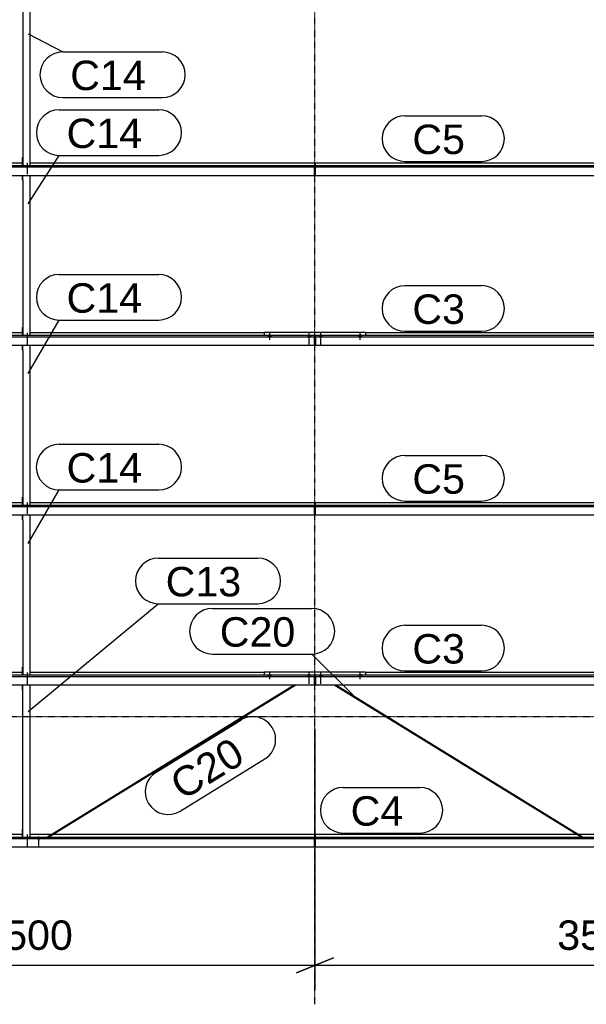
# Model space of a CAD drawing. Header units: millimetres. Extents: x -4888 to 73862, y -29046 to 15504.
# Tile 51 of 111: x 33205 to 36649, y -1750 to 4238. Entities that reach past the tile are written whole.
import ezdxf

# ---------------------------------------------------------------- set-up
doc = ezdxf.new("R2010")
doc.units = ezdxf.units.MM
doc.linetypes.add('DXK_LINE_DOT2', pattern=[3.9198, 1.9599, -1.9599])
doc.linetypes.add('DXK_LINE_DOT3', pattern=[5.9187, 2.979, -0.9799, 0.9799, -0.9799])
doc.styles.add('Arial', font='ARIAL.TTF', dxfattribs={"height": 0.2})

# ---------------------------------------------------------------- blocks, each defined once
blk = doc.blocks.new('Part-1953139-17122 - 1282')
at = {"color": 3, "linetype": 'Continuous'}
for p, q in [((33102.6, -716.2), (33222, -716.2)), ((33269, -716.2), (33397.4, -716.2)), ((33406.5, -716.2), (34997, -716.2)), ((34997, -716.2), (34997, -734.9)), ((34997, -734.9), (31503, -734.9)), ((31503, -742.4), (34997, -742.4)), ((34997, -793.2), (34997, -734.9)), ((31503, -793.2), (34997, -793.2))]:
    blk.add_line(p, q, dxfattribs=at)
blk = doc.blocks.new('Part-1953139-17124 - 1282')
at = {"color": 3, "linetype": 'Continuous'}
for p, q in [((34997, 1284.2), (31503, 1284.2)), ((31503, 1276.8), (34997, 1276.8)), ((31807, 1302.9), (33222, 1302.9)), ((33269, 1302.9), (34997, 1302.9)), ((34997, 1302.9), (34997, 1284.2)), ((34997, 1226), (34997, 1284.2)), ((31503, 1226), (34997, 1226))]:
    blk.add_line(p, q, dxfattribs=at)
blk = doc.blocks.new('Part-1953139-17140 - 1282')
at = {"color": 3, "linetype": 'Continuous'}
for p, q in [((35003, 3349.9), (35003, 3368.6)), ((35003, 3368.6), (36722, 3368.6)), ((35003, 3291.7), (35003, 3349.9)), ((38497, 3349.9), (35003, 3349.9)), ((35003, 3342.5), (38497, 3342.5)), ((35003, 3291.7), (38497, 3291.7))]:
    blk.add_line(p, q, dxfattribs=at)
blk = doc.blocks.new('Part-1953139-17138 - 1282')
at = {"color": 3, "linetype": 'Continuous'}
for p, q in [((35003, 1284.2), (35003, 1302.9)), ((35003, 1302.9), (36722, 1302.9)), ((35003, 1226), (35003, 1284.2)), ((38497, 1284.2), (35003, 1284.2)), ((35003, 1276.8), (38497, 1276.8)), ((35003, 1226), (38497, 1226))]:
    blk.add_line(p, q, dxfattribs=at)
blk = doc.blocks.new('Part-1953139-17139 - 1282')
at = {"color": 3, "linetype": 'Continuous'}
for p, q in [((35307, 2335.8), (36722, 2335.8)), ((35003, 2317.1), (35003, 2258.8)), ((38497, 2317.1), (35003, 2317.1)), ((35003, 2309.6), (38497, 2309.6)), ((35003, 2258.8), (38497, 2258.8))]:
    blk.add_line(p, q, dxfattribs=at)
blk = doc.blocks.new('Part-1953139-17136 - 1282')
at = {"color": 3, "linetype": 'Continuous'}
for p, q in [((35003, -734.9), (35003, -716.2)), ((35003, -716.2), (36593.5, -716.2)), ((36602.6, -716.2), (36722, -716.2)), ((35003, -793.2), (35003, -734.9)), ((38497, -734.9), (35003, -734.9)), ((35003, -742.4), (38497, -742.4)), ((35003, -793.2), (38497, -793.2))]:
    blk.add_line(p, q, dxfattribs=at)
blk = doc.blocks.new('Part-1953139-17125 - 1282')
at = {"color": 3, "linetype": 'Continuous'}
for p, q in [((31503, 2335.8), (33222, 2335.8)), ((33269, 2335.8), (34693, 2335.8)), ((34997, 2317.1), (31503, 2317.1)), ((31503, 2309.6), (34997, 2309.6)), ((34997, 2258.8), (34997, 2317.1)), ((31503, 2258.8), (34997, 2258.8))]:
    blk.add_line(p, q, dxfattribs=at)
blk = doc.blocks.new('GridLine-1953139-4951 - 1282')
at = {"color": 174, "linetype": 'DXK_LINE_DOT3'}
blk.add_line((35000, -1750), (35000, 12340), dxfattribs=at)
blk = doc.blocks.new('GridLine-1953139-4960 - 1282')
at = {"color": 174, "linetype": 'DXK_LINE_DOT3'}
blk.add_line((-1750, 0), (64750, 0), dxfattribs=at)
blk = doc.blocks.new('Part-1953139-17123 - 1282')
at = {"color": 3, "linetype": 'Continuous'}
for p, q in [((31503, 270), (33222, 270)), ((34997, 251.4), (31503, 251.4)), ((31503, 243.9), (34997, 243.9)), ((33269, 270), (34693, 270)), ((34997, 193.1), (34997, 251.4)), ((31503, 193.1), (34997, 193.1))]:
    blk.add_line(p, q, dxfattribs=at)
blk = doc.blocks.new('Part-1953139-17126 - 1282')
at = {"color": 3, "linetype": 'Continuous'}
for p, q in [((31807, 3368.6), (33222, 3368.6)), ((33269, 3368.6), (34997, 3368.6)), ((34997, 3368.6), (34997, 3349.9)), ((34997, 3349.9), (31503, 3349.9)), ((31503, 3342.5), (34997, 3342.5)), ((34997, 3291.7), (34997, 3349.9)), ((31503, 3291.7), (34997, 3291.7))]:
    blk.add_line(p, q, dxfattribs=at)
blk = doc.blocks.new('Part-1953139-17137 - 1282')
at = {"color": 3, "linetype": 'Continuous'}
for p, q in [((35003, 251.4), (35003, 193.1)), ((38497, 251.4), (35003, 251.4)), ((35003, 243.9), (38497, 243.9)), ((35307, 270.1), (36722, 270.1)), ((35003, 193.1), (38497, 193.1))]:
    blk.add_line(p, q, dxfattribs=at)
blk = doc.blocks.new('Bolt-1953139-17974 - 1282')
at = {"color": 5, "linetype": 'Continuous'}
for p, q in [((35266.2, 250), (35266, 249.5)), ((35266, 249.5), (35266, 249.1)), ((35266, 249.1), (35266, 248.6)), ((35266, 248.6), (35266.2, 248.1)), ((35266.4, 250.4), (35266.2, 250)), ((35266.2, 248.1), (35266.4, 247.7)), ((35266.7, 250.9), (35266.4, 250.4)), ((35266.4, 247.7), (35266.7, 247.2)), ((35267.1, 251.3), (35266.7, 250.9)), ((35266.7, 247.2), (35267.1, 246.8)), ((35267.5, 251.7), (35267.1, 251.3)), ((35267.1, 246.8), (35267.5, 246.4)), ((35268, 252.1), (35267.5, 251.7)), ((35267.5, 246.4), (35268, 246)), ((35268.6, 252.4), (35268, 252.1)), ((35268, 246), (35268.6, 245.7)), ((35269.3, 252.8), (35268.6, 252.4)), ((35268.6, 245.7), (35269.3, 245.3)), ((35270, 253), (35269.3, 252.8)), ((35269.3, 245.3), (35270, 245.1)), ((35270.8, 253.3), (35270, 253)), ((35270, 245.1), (35270.8, 244.8)), ((35271.6, 253.5), (35270.8, 253.3)), ((35270.8, 244.8), (35271.6, 244.6)), ((35272.4, 253.6), (35271.6, 253.5)), ((35271.6, 244.6), (35272.4, 244.5)), ((35273.2, 253.7), (35272.4, 253.6)), ((35272.4, 244.5), (35273.2, 244.4)), ((35274.1, 253.8), (35273.2, 253.7)), ((35273.2, 244.4), (35274.1, 244.3)), ((35275, 253.8), (35274.1, 253.8)), ((35274.1, 244.3), (35275, 244.3)), ((35275, 226.5), (35275, 268.9)), ((35275.9, 253.8), (35275, 253.8)), ((35275, 244.3), (35275.9, 244.3)), ((35276.8, 253.7), (35275.9, 253.8)), ((35275.9, 244.3), (35276.8, 244.4)), ((35277.6, 253.6), (35276.8, 253.7)), ((35276.8, 244.4), (35277.6, 244.5)), ((35278.4, 253.5), (35277.6, 253.6)), ((35277.6, 244.5), (35278.4, 244.6)), ((35279.2, 253.3), (35278.4, 253.5)), ((35278.4, 244.6), (35279.2, 244.8)), ((35280, 253), (35279.2, 253.3)), ((35279.2, 244.8), (35280, 245.1)), ((35280.7, 252.8), (35280, 253)), ((35280, 245.1), (35280.7, 245.3)), ((35281.4, 252.4), (35280.7, 252.8)), ((35280.7, 245.3), (35281.4, 245.7)), ((35282, 252.1), (35281.4, 252.4)), ((35281.4, 245.7), (35282, 246)), ((35282.5, 251.7), (35282, 252.1)), ((35282, 246), (35282.5, 246.4)), ((35282.9, 251.3), (35282.5, 251.7)), ((35282.5, 246.4), (35282.9, 246.8)), ((35283.3, 250.9), (35282.9, 251.3)), ((35282.9, 246.8), (35283.3, 247.2)), ((35283.6, 250.4), (35283.3, 250.9)), ((35283.3, 247.2), (35283.6, 247.7)), ((35283.8, 250), (35283.6, 250.4)), ((35283.6, 247.7), (35283.8, 248.1)), ((35284, 249.5), (35283.8, 250)), ((35283.8, 248.1), (35284, 248.6)), ((35284, 249.1), (35284, 249.5)), ((35284, 248.6), (35284, 249.1))]:
    blk.add_line(p, q, dxfattribs=at)
blk = doc.blocks.new('Bolt-1953139-17972 - 1282')
at = {"color": 5, "linetype": 'Continuous'}
for p, q in [((34956.2, 248.6), (34956, 248.2)), ((34956, 248.2), (34956, 247.7)), ((34956, 247.7), (34956, 247.2)), ((34956, 247.2), (34956.2, 246.8)), ((34956.4, 249.1), (34956.2, 248.6)), ((34956.2, 246.8), (34956.4, 246.3)), ((34956.7, 249.5), (34956.4, 249.1)), ((34956.4, 246.3), (34956.7, 245.9)), ((34957.1, 250), (34956.7, 249.5)), ((34956.7, 245.9), (34957.1, 245.4)), ((34957.5, 250.4), (34957.1, 250)), ((34957.1, 245.4), (34957.5, 245)), ((34958, 250.7), (34957.5, 250.4)), ((34957.5, 245), (34958, 244.7)), ((34958.6, 251.1), (34958, 250.7)), ((34958, 244.7), (34958.6, 244.3)), ((34959.3, 251.4), (34958.6, 251.1)), ((34958.6, 244.3), (34959.3, 244)), ((34960, 251.7), (34959.3, 251.4)), ((34959.3, 244), (34960, 243.7)), ((34960.8, 251.9), (34960, 251.7)), ((34960, 243.7), (34960.8, 243.5)), ((34961.6, 252.1), (34960.8, 251.9)), ((34960.8, 243.5), (34961.6, 243.3)), ((34962.4, 252.3), (34961.6, 252.1)), ((34961.6, 243.3), (34962.4, 243.1)), ((34963.2, 252.4), (34962.4, 252.3)), ((34962.4, 243.1), (34963.2, 243)), ((34964.1, 252.5), (34963.2, 252.4)), ((34963.2, 243), (34964.1, 242.9)), ((34965, 252.5), (34964.1, 252.5)), ((34964.1, 242.9), (34965, 242.9)), ((34965, 228), (34965, 270.3)), ((34965.9, 252.5), (34965, 252.5)), ((34965, 242.9), (34965.9, 242.9)), ((34966.8, 252.4), (34965.9, 252.5)), ((34965.9, 242.9), (34966.8, 243)), ((34967.6, 252.3), (34966.8, 252.4)), ((34966.8, 243), (34967.6, 243.1)), ((34968.4, 252.1), (34967.6, 252.3)), ((34967.6, 243.1), (34968.4, 243.3)), ((34969.2, 251.9), (34968.4, 252.1)), ((34968.4, 243.3), (34969.2, 243.5)), ((34970, 251.7), (34969.2, 251.9)), ((34969.2, 243.5), (34970, 243.7)), ((34970.7, 251.4), (34970, 251.7)), ((34970, 243.7), (34970.7, 244)), ((34971.4, 251.1), (34970.7, 251.4)), ((34970.7, 244), (34971.4, 244.3)), ((34972, 250.7), (34971.4, 251.1)), ((34971.4, 244.3), (34972, 244.7)), ((34972.5, 250.4), (34972, 250.7)), ((34972, 244.7), (34972.5, 245)), ((34972.9, 250), (34972.5, 250.4)), ((34972.5, 245), (34972.9, 245.4)), ((34973.3, 249.5), (34972.9, 250)), ((34972.9, 245.4), (34973.3, 245.9)), ((34973.6, 249.1), (34973.3, 249.5)), ((34973.3, 245.9), (34973.6, 246.3)), ((34973.8, 248.6), (34973.6, 249.1)), ((34973.6, 246.3), (34973.8, 246.8)), ((34974, 248.2), (34973.8, 248.6)), ((34973.8, 246.8), (34974, 247.2)), ((34974, 247.7), (34974, 248.2)), ((34974, 247.2), (34974, 247.7))]:
    blk.add_line(p, q, dxfattribs=at)
blk = doc.blocks.new('Bolt-1953139-17982 - 1282')
at = {"color": 5, "linetype": 'Continuous'}
for p, q in [((34716.2, 2315.7), (34716, 2315.2)), ((34716, 2315.2), (34716, 2314.8)), ((34716, 2314.8), (34716, 2314.3)), ((34716, 2314.3), (34716.2, 2313.8)), ((34716.4, 2316.2), (34716.2, 2315.7)), ((34716.2, 2313.8), (34716.4, 2313.4)), ((34716.7, 2316.6), (34716.4, 2316.2)), ((34716.4, 2313.4), (34716.7, 2312.9)), ((34717.1, 2317), (34716.7, 2316.6)), ((34716.7, 2312.9), (34717.1, 2312.5)), ((34717.5, 2317.4), (34717.1, 2317)), ((34717.1, 2312.5), (34717.5, 2312.1)), ((34718, 2317.8), (34717.5, 2317.4)), ((34717.5, 2312.1), (34718, 2311.7)), ((34718.6, 2318.2), (34718, 2317.8)), ((34718, 2311.7), (34718.6, 2311.4)), ((34719.3, 2318.5), (34718.6, 2318.2)), ((34718.6, 2311.4), (34719.3, 2311.1)), ((34720, 2318.7), (34719.3, 2318.5)), ((34719.3, 2311.1), (34720, 2310.8)), ((34720.8, 2319), (34720, 2318.7)), ((34720, 2310.8), (34720.8, 2310.5)), ((34721.6, 2319.2), (34720.8, 2319)), ((34720.8, 2310.5), (34721.6, 2310.3)), ((34722.4, 2319.3), (34721.6, 2319.2)), ((34721.6, 2310.3), (34722.4, 2310.2)), ((34723.2, 2319.5), (34722.4, 2319.3)), ((34722.4, 2310.2), (34723.2, 2310.1)), ((34724.1, 2319.5), (34723.2, 2319.5)), ((34723.2, 2310.1), (34724.1, 2310)), ((34725, 2319.6), (34724.1, 2319.5)), ((34724.1, 2310), (34725, 2310)), ((34725, 2292.2), (34725, 2334.6)), ((34725.9, 2319.5), (34725, 2319.6)), ((34725, 2310), (34725.9, 2310)), ((34726.8, 2319.5), (34725.9, 2319.5)), ((34725.9, 2310), (34726.8, 2310.1)), ((34727.6, 2319.3), (34726.8, 2319.5)), ((34726.8, 2310.1), (34727.6, 2310.2)), ((34728.4, 2319.2), (34727.6, 2319.3)), ((34727.6, 2310.2), (34728.4, 2310.3)), ((34729.2, 2319), (34728.4, 2319.2)), ((34728.4, 2310.3), (34729.2, 2310.5)), ((34730, 2318.7), (34729.2, 2319)), ((34729.2, 2310.5), (34730, 2310.8)), ((34730.7, 2318.5), (34730, 2318.7)), ((34730, 2310.8), (34730.7, 2311.1)), ((34731.4, 2318.2), (34730.7, 2318.5)), ((34730.7, 2311.1), (34731.4, 2311.4)), ((34732, 2317.8), (34731.4, 2318.2)), ((34731.4, 2311.4), (34732, 2311.7)), ((34732.5, 2317.4), (34732, 2317.8)), ((34732, 2311.7), (34732.5, 2312.1)), ((34732.9, 2317), (34732.5, 2317.4)), ((34732.5, 2312.1), (34732.9, 2312.5)), ((34733.3, 2316.6), (34732.9, 2317)), ((34732.9, 2312.5), (34733.3, 2312.9)), ((34733.6, 2316.2), (34733.3, 2316.6)), ((34733.3, 2312.9), (34733.6, 2313.4)), ((34733.8, 2315.7), (34733.6, 2316.2)), ((34733.6, 2313.4), (34733.8, 2313.8)), ((34734, 2315.2), (34733.8, 2315.7)), ((34733.8, 2313.8), (34734, 2314.3)), ((34734, 2314.8), (34734, 2315.2)), ((34734, 2314.3), (34734, 2314.8))]:
    blk.add_line(p, q, dxfattribs=at)
blk = doc.blocks.new('Bolt-1953139-17980 - 1282')
at = {"color": 5, "linetype": 'DXK_LINE_DOT2'}
blk.add_line((34965, 2263.9), (34965, 2306.2), dxfattribs=at)
blk = doc.blocks.new('Part-1953139-17969 - 1282')
at = {"color": 3, "linetype": 'Continuous'}
for p, q in [((34693, 251.4), (34693, 272.5)), ((34693, 272.5), (35307, 272.5)), ((34997, 250.6), (35003, 250.6)), ((34997, 242.1), (35003, 242.1)), ((35307, 272.5), (35307, 251.4)), ((34997, 195.5), (35003, 195.5))]:
    blk.add_line(p, q, dxfattribs=at)
blk = doc.blocks.new('Bolt-1953139-17973 - 1282')
at = {"color": 5, "linetype": 'DXK_LINE_DOT2'}
blk.add_line((34965, 198.2), (34965, 240.5), dxfattribs=at)
blk = doc.blocks.new('Bolt-1953139-17977 - 1282')
at = {"color": 5, "linetype": 'Continuous'}
for p, q in [((35035, 2293.7), (35035, 2336)), ((35026.2, 2314.3), (35026, 2313.9)), ((35026, 2313.9), (35026, 2313.4)), ((35026, 2313.4), (35026, 2312.9)), ((35026, 2312.9), (35026.2, 2312.5)), ((35026.4, 2314.8), (35026.2, 2314.3)), ((35026.2, 2312.5), (35026.4, 2312)), ((35026.7, 2315.2), (35026.4, 2314.8)), ((35026.4, 2312), (35026.7, 2311.6)), ((35027.1, 2315.7), (35026.7, 2315.2)), ((35026.7, 2311.6), (35027.1, 2311.2)), ((35027.5, 2316.1), (35027.1, 2315.7)), ((35027.1, 2311.2), (35027.5, 2310.7)), ((35028, 2316.4), (35027.5, 2316.1)), ((35027.5, 2310.7), (35028, 2310.4)), ((35028.6, 2316.8), (35028, 2316.4)), ((35028, 2310.4), (35028.6, 2310)), ((35029.3, 2317.1), (35028.6, 2316.8)), ((35028.6, 2310), (35029.3, 2309.7)), ((35030, 2317.4), (35029.3, 2317.1)), ((35029.3, 2309.7), (35030, 2309.4)), ((35030.8, 2317.6), (35030, 2317.4)), ((35030, 2309.4), (35030.8, 2309.2)), ((35031.6, 2317.8), (35030.8, 2317.6)), ((35030.8, 2309.2), (35031.6, 2309)), ((35032.4, 2318), (35031.6, 2317.8)), ((35031.6, 2309), (35032.4, 2308.8)), ((35033.2, 2318.1), (35032.4, 2318)), ((35032.4, 2308.8), (35033.2, 2308.7)), ((35034.1, 2318.2), (35033.2, 2318.1)), ((35033.2, 2308.7), (35034.1, 2308.6)), ((35035, 2318.2), (35034.1, 2318.2)), ((35034.1, 2308.6), (35035, 2308.6)), ((35035.9, 2318.2), (35035, 2318.2)), ((35035, 2308.6), (35035.9, 2308.6)), ((35036.8, 2318.1), (35035.9, 2318.2)), ((35035.9, 2308.6), (35036.8, 2308.7)), ((35037.6, 2318), (35036.8, 2318.1)), ((35036.8, 2308.7), (35037.6, 2308.8)), ((35038.4, 2317.8), (35037.6, 2318)), ((35037.6, 2308.8), (35038.4, 2309)), ((35039.2, 2317.6), (35038.4, 2317.8)), ((35038.4, 2309), (35039.2, 2309.2)), ((35040, 2317.4), (35039.2, 2317.6)), ((35039.2, 2309.2), (35040, 2309.4)), ((35040.7, 2317.1), (35040, 2317.4)), ((35040, 2309.4), (35040.7, 2309.7)), ((35041.4, 2316.8), (35040.7, 2317.1)), ((35040.7, 2309.7), (35041.4, 2310)), ((35042, 2316.4), (35041.4, 2316.8)), ((35041.4, 2310), (35042, 2310.4)), ((35042.5, 2316.1), (35042, 2316.4)), ((35042, 2310.4), (35042.5, 2310.7)), ((35042.9, 2315.7), (35042.5, 2316.1)), ((35042.5, 2310.7), (35042.9, 2311.2)), ((35043.3, 2315.2), (35042.9, 2315.7)), ((35042.9, 2311.2), (35043.3, 2311.6)), ((35043.6, 2314.8), (35043.3, 2315.2)), ((35043.3, 2311.6), (35043.6, 2312)), ((35043.8, 2314.3), (35043.6, 2314.8)), ((35043.6, 2312), (35043.8, 2312.5)), ((35044, 2313.9), (35043.8, 2314.3)), ((35043.8, 2312.5), (35044, 2312.9)), ((35044, 2313.4), (35044, 2313.9)), ((35044, 2312.9), (35044, 2313.4))]:
    blk.add_line(p, q, dxfattribs=at)
blk = doc.blocks.new('Bolt-1953139-17981 - 1282')
at = {"color": 5, "linetype": 'Continuous'}
for p, q in [((35266.2, 2315.7), (35266, 2315.2)), ((35266, 2315.2), (35266, 2314.8)), ((35266, 2314.8), (35266, 2314.3)), ((35266, 2314.3), (35266.2, 2313.8)), ((35266.4, 2316.2), (35266.2, 2315.7)), ((35266.2, 2313.8), (35266.4, 2313.4)), ((35266.7, 2316.6), (35266.4, 2316.2)), ((35266.4, 2313.4), (35266.7, 2312.9)), ((35267.1, 2317), (35266.7, 2316.6)), ((35266.7, 2312.9), (35267.1, 2312.5)), ((35267.5, 2317.4), (35267.1, 2317)), ((35267.1, 2312.5), (35267.5, 2312.1)), ((35268, 2317.8), (35267.5, 2317.4)), ((35267.5, 2312.1), (35268, 2311.7)), ((35268.6, 2318.2), (35268, 2317.8)), ((35268, 2311.7), (35268.6, 2311.4)), ((35269.3, 2318.5), (35268.6, 2318.2)), ((35268.6, 2311.4), (35269.3, 2311.1)), ((35270, 2318.7), (35269.3, 2318.5)), ((35269.3, 2311.1), (35270, 2310.8)), ((35270.8, 2319), (35270, 2318.7)), ((35270, 2310.8), (35270.8, 2310.5)), ((35271.6, 2319.2), (35270.8, 2319)), ((35270.8, 2310.5), (35271.6, 2310.3)), ((35272.4, 2319.3), (35271.6, 2319.2)), ((35271.6, 2310.3), (35272.4, 2310.2)), ((35273.2, 2319.5), (35272.4, 2319.3)), ((35272.4, 2310.2), (35273.2, 2310.1)), ((35274.1, 2319.5), (35273.2, 2319.5)), ((35273.2, 2310.1), (35274.1, 2310)), ((35275, 2319.6), (35274.1, 2319.5)), ((35274.1, 2310), (35275, 2310)), ((35275, 2292.2), (35275, 2334.6)), ((35275.9, 2319.5), (35275, 2319.6)), ((35275, 2310), (35275.9, 2310)), ((35276.8, 2319.5), (35275.9, 2319.5)), ((35275.9, 2310), (35276.8, 2310.1)), ((35277.6, 2319.3), (35276.8, 2319.5)), ((35276.8, 2310.1), (35277.6, 2310.2)), ((35278.4, 2319.2), (35277.6, 2319.3)), ((35277.6, 2310.2), (35278.4, 2310.3)), ((35279.2, 2319), (35278.4, 2319.2)), ((35278.4, 2310.3), (35279.2, 2310.5)), ((35280, 2318.7), (35279.2, 2319)), ((35279.2, 2310.5), (35280, 2310.8)), ((35280.7, 2318.5), (35280, 2318.7)), ((35280, 2310.8), (35280.7, 2311.1)), ((35281.4, 2318.2), (35280.7, 2318.5)), ((35280.7, 2311.1), (35281.4, 2311.4)), ((35282, 2317.8), (35281.4, 2318.2)), ((35281.4, 2311.4), (35282, 2311.7)), ((35282.5, 2317.4), (35282, 2317.8)), ((35282, 2311.7), (35282.5, 2312.1)), ((35282.9, 2317), (35282.5, 2317.4)), ((35282.5, 2312.1), (35282.9, 2312.5)), ((35283.3, 2316.6), (35282.9, 2317)), ((35282.9, 2312.5), (35283.3, 2312.9)), ((35283.6, 2316.2), (35283.3, 2316.6)), ((35283.3, 2312.9), (35283.6, 2313.4)), ((35283.8, 2315.7), (35283.6, 2316.2)), ((35283.6, 2313.4), (35283.8, 2313.8)), ((35284, 2315.2), (35283.8, 2315.7)), ((35283.8, 2313.8), (35284, 2314.3)), ((35284, 2314.8), (35284, 2315.2)), ((35284, 2314.3), (35284, 2314.8))]:
    blk.add_line(p, q, dxfattribs=at)
blk = doc.blocks.new('Bolt-1953139-18552 - 1282')
at = {"color": 5, "linetype": 'DXK_LINE_DOT2'}
blk.add_line((33250, 1271.2), (33250, 1228.9), dxfattribs=at)
blk = doc.blocks.new('Part-1953139-18546 - 1282')
at = {"color": 3, "linetype": 'Continuous'}
for p, q in [((33222, 163.5), (33222, 193.1)), ((33224, 163.5), (33224, 193.1)), ((33269, -734.9), (33269, 193.1)), ((33222, 163.5), (33224, 163.5)), ((33224, -734.9), (33224, 163.5)), ((33222, -734.9), (33222, -685.6)), ((33222, -685.6), (33224, -685.6))]:
    blk.add_line(p, q, dxfattribs=at)
blk = doc.blocks.new('Bolt-1953139-17970 - 1282')
at = {"color": 5, "linetype": 'Continuous'}
for p, q in [((35026.2, 248.6), (35026, 248.2)), ((35026, 248.2), (35026, 247.7)), ((35026, 247.7), (35026, 247.2)), ((35026, 247.2), (35026.2, 246.8)), ((35026.4, 249.1), (35026.2, 248.6)), ((35026.2, 246.8), (35026.4, 246.3)), ((35026.7, 249.5), (35026.4, 249.1)), ((35026.4, 246.3), (35026.7, 245.9)), ((35027.1, 250), (35026.7, 249.5)), ((35026.7, 245.9), (35027.1, 245.4)), ((35027.5, 250.4), (35027.1, 250)), ((35027.1, 245.4), (35027.5, 245)), ((35028, 250.7), (35027.5, 250.4)), ((35027.5, 245), (35028, 244.7)), ((35028.6, 251.1), (35028, 250.7)), ((35028, 244.7), (35028.6, 244.3)), ((35029.3, 251.4), (35028.6, 251.1)), ((35028.6, 244.3), (35029.3, 244)), ((35030, 251.7), (35029.3, 251.4)), ((35029.3, 244), (35030, 243.7)), ((35030.8, 251.9), (35030, 251.7)), ((35030, 243.7), (35030.8, 243.5)), ((35031.6, 252.1), (35030.8, 251.9)), ((35030.8, 243.5), (35031.6, 243.3)), ((35032.4, 252.3), (35031.6, 252.1)), ((35031.6, 243.3), (35032.4, 243.1)), ((35033.2, 252.4), (35032.4, 252.3)), ((35032.4, 243.1), (35033.2, 243)), ((35034.1, 252.5), (35033.2, 252.4)), ((35033.2, 243), (35034.1, 242.9)), ((35035, 252.5), (35034.1, 252.5)), ((35034.1, 242.9), (35035, 242.9)), ((35035, 228), (35035, 270.3)), ((35035.9, 252.5), (35035, 252.5)), ((35035, 242.9), (35035.9, 242.9)), ((35036.8, 252.4), (35035.9, 252.5)), ((35035.9, 242.9), (35036.8, 243)), ((35037.6, 252.3), (35036.8, 252.4)), ((35036.8, 243), (35037.6, 243.1)), ((35038.4, 252.1), (35037.6, 252.3)), ((35037.6, 243.1), (35038.4, 243.3)), ((35039.2, 251.9), (35038.4, 252.1)), ((35038.4, 243.3), (35039.2, 243.5)), ((35040, 251.7), (35039.2, 251.9)), ((35039.2, 243.5), (35040, 243.7)), ((35040.7, 251.4), (35040, 251.7)), ((35040, 243.7), (35040.7, 244)), ((35041.4, 251.1), (35040.7, 251.4)), ((35040.7, 244), (35041.4, 244.3)), ((35042, 250.7), (35041.4, 251.1)), ((35041.4, 244.3), (35042, 244.7)), ((35042.5, 250.4), (35042, 250.7)), ((35042, 244.7), (35042.5, 245)), ((35042.9, 250), (35042.5, 250.4)), ((35042.5, 245), (35042.9, 245.4)), ((35043.3, 249.5), (35042.9, 250)), ((35042.9, 245.4), (35043.3, 245.9)), ((35043.6, 249.1), (35043.3, 249.5)), ((35043.3, 245.9), (35043.6, 246.3)), ((35043.8, 248.6), (35043.6, 249.1)), ((35043.6, 246.3), (35043.8, 246.8)), ((35044, 248.2), (35043.8, 248.6)), ((35043.8, 246.8), (35044, 247.2)), ((35044, 247.7), (35044, 248.2)), ((35044, 247.2), (35044, 247.7))]:
    blk.add_line(p, q, dxfattribs=at)
blk = doc.blocks.new('Bolt-1953139-17971 - 1282')
at = {"color": 5, "linetype": 'DXK_LINE_DOT2'}
blk.add_line((35035, 198.2), (35035, 240.5), dxfattribs=at)
blk = doc.blocks.new('Bolt-1953139-17975 - 1282')
at = {"color": 5, "linetype": 'Continuous'}
for p, q in [((34716.2, 250), (34716, 249.5)), ((34716, 249.5), (34716, 249.1)), ((34716, 249.1), (34716, 248.6)), ((34716, 248.6), (34716.2, 248.1)), ((34716.4, 250.4), (34716.2, 250)), ((34716.2, 248.1), (34716.4, 247.7)), ((34716.7, 250.9), (34716.4, 250.4)), ((34716.4, 247.7), (34716.7, 247.2)), ((34717.1, 251.3), (34716.7, 250.9)), ((34716.7, 247.2), (34717.1, 246.8)), ((34717.5, 251.7), (34717.1, 251.3)), ((34717.1, 246.8), (34717.5, 246.4)), ((34718, 252.1), (34717.5, 251.7)), ((34717.5, 246.4), (34718, 246)), ((34718.6, 252.4), (34718, 252.1)), ((34718, 246), (34718.6, 245.7)), ((34719.3, 252.8), (34718.6, 252.4)), ((34718.6, 245.7), (34719.3, 245.3)), ((34720, 253), (34719.3, 252.8)), ((34719.3, 245.3), (34720, 245.1)), ((34720.8, 253.3), (34720, 253)), ((34720, 245.1), (34720.8, 244.8)), ((34721.6, 253.5), (34720.8, 253.3)), ((34720.8, 244.8), (34721.6, 244.6)), ((34722.4, 253.6), (34721.6, 253.5)), ((34721.6, 244.6), (34722.4, 244.5)), ((34723.2, 253.7), (34722.4, 253.6)), ((34722.4, 244.5), (34723.2, 244.4)), ((34724.1, 253.8), (34723.2, 253.7)), ((34723.2, 244.4), (34724.1, 244.3)), ((34725, 253.8), (34724.1, 253.8)), ((34724.1, 244.3), (34725, 244.3)), ((34725, 226.5), (34725, 268.9)), ((34725.9, 253.8), (34725, 253.8)), ((34725, 244.3), (34725.9, 244.3)), ((34726.8, 253.7), (34725.9, 253.8)), ((34725.9, 244.3), (34726.8, 244.4)), ((34727.6, 253.6), (34726.8, 253.7)), ((34726.8, 244.4), (34727.6, 244.5)), ((34728.4, 253.5), (34727.6, 253.6)), ((34727.6, 244.5), (34728.4, 244.6)), ((34729.2, 253.3), (34728.4, 253.5)), ((34728.4, 244.6), (34729.2, 244.8)), ((34730, 253), (34729.2, 253.3)), ((34729.2, 244.8), (34730, 245.1)), ((34730.7, 252.8), (34730, 253)), ((34730, 245.1), (34730.7, 245.3)), ((34731.4, 252.4), (34730.7, 252.8)), ((34730.7, 245.3), (34731.4, 245.7)), ((34732, 252.1), (34731.4, 252.4)), ((34731.4, 245.7), (34732, 246)), ((34732.5, 251.7), (34732, 252.1)), ((34732, 246), (34732.5, 246.4)), ((34732.9, 251.3), (34732.5, 251.7)), ((34732.5, 246.4), (34732.9, 246.8)), ((34733.3, 250.9), (34732.9, 251.3)), ((34732.9, 246.8), (34733.3, 247.2)), ((34733.6, 250.4), (34733.3, 250.9)), ((34733.3, 247.2), (34733.6, 247.7)), ((34733.8, 250), (34733.6, 250.4)), ((34733.6, 247.7), (34733.8, 248.1)), ((34734, 249.5), (34733.8, 250)), ((34733.8, 248.1), (34734, 248.6)), ((34734, 249.1), (34734, 249.5)), ((34734, 248.6), (34734, 249.1))]:
    blk.add_line(p, q, dxfattribs=at)
blk = doc.blocks.new('Part-1953139-17976 - 1282')
at = {"color": 3, "linetype": 'Continuous'}
for p, q in [((34693, 2317.1), (34693, 2338.2)), ((34693, 2338.2), (35307, 2338.2)), ((35307, 2338.2), (35307, 2317.1)), ((34997, 2316.3), (35003, 2316.3)), ((34997, 2307.8), (35003, 2307.8)), ((34997, 2261.3), (35003, 2261.3))]:
    blk.add_line(p, q, dxfattribs=at)
blk = doc.blocks.new('Bolt-1953139-17978 - 1282')
at = {"color": 5, "linetype": 'DXK_LINE_DOT2'}
blk.add_line((35035, 2263.9), (35035, 2306.2), dxfattribs=at)
blk = doc.blocks.new('Bolt-1953139-17979 - 1282')
at = {"color": 5, "linetype": 'Continuous'}
for p, q in [((34965, 2293.7), (34965, 2336)), ((34956.2, 2314.3), (34956, 2313.9)), ((34956, 2313.9), (34956, 2313.4)), ((34956, 2313.4), (34956, 2312.9)), ((34956, 2312.9), (34956.2, 2312.5)), ((34956.4, 2314.8), (34956.2, 2314.3)), ((34956.2, 2312.5), (34956.4, 2312)), ((34956.7, 2315.2), (34956.4, 2314.8)), ((34956.4, 2312), (34956.7, 2311.6)), ((34957.1, 2315.7), (34956.7, 2315.2)), ((34956.7, 2311.6), (34957.1, 2311.2)), ((34957.5, 2316.1), (34957.1, 2315.7)), ((34957.1, 2311.2), (34957.5, 2310.7)), ((34958, 2316.4), (34957.5, 2316.1)), ((34957.5, 2310.7), (34958, 2310.4)), ((34958.6, 2316.8), (34958, 2316.4)), ((34958, 2310.4), (34958.6, 2310)), ((34959.3, 2317.1), (34958.6, 2316.8)), ((34958.6, 2310), (34959.3, 2309.7)), ((34960, 2317.4), (34959.3, 2317.1)), ((34959.3, 2309.7), (34960, 2309.4)), ((34960.8, 2317.6), (34960, 2317.4)), ((34960, 2309.4), (34960.8, 2309.2)), ((34961.6, 2317.8), (34960.8, 2317.6)), ((34960.8, 2309.2), (34961.6, 2309)), ((34962.4, 2318), (34961.6, 2317.8)), ((34961.6, 2309), (34962.4, 2308.8)), ((34963.2, 2318.1), (34962.4, 2318)), ((34962.4, 2308.8), (34963.2, 2308.7)), ((34964.1, 2318.2), (34963.2, 2318.1)), ((34963.2, 2308.7), (34964.1, 2308.6)), ((34965, 2318.2), (34964.1, 2318.2)), ((34964.1, 2308.6), (34965, 2308.6)), ((34965.9, 2318.2), (34965, 2318.2)), ((34965, 2308.6), (34965.9, 2308.6)), ((34966.8, 2318.1), (34965.9, 2318.2)), ((34965.9, 2308.6), (34966.8, 2308.7)), ((34967.6, 2318), (34966.8, 2318.1)), ((34966.8, 2308.7), (34967.6, 2308.8)), ((34968.4, 2317.8), (34967.6, 2318)), ((34967.6, 2308.8), (34968.4, 2309)), ((34969.2, 2317.6), (34968.4, 2317.8)), ((34968.4, 2309), (34969.2, 2309.2)), ((34970, 2317.4), (34969.2, 2317.6)), ((34969.2, 2309.2), (34970, 2309.4)), ((34970.7, 2317.1), (34970, 2317.4)), ((34970, 2309.4), (34970.7, 2309.7)), ((34971.4, 2316.8), (34970.7, 2317.1)), ((34970.7, 2309.7), (34971.4, 2310)), ((34972, 2316.4), (34971.4, 2316.8)), ((34971.4, 2310), (34972, 2310.4)), ((34972.5, 2316.1), (34972, 2316.4)), ((34972, 2310.4), (34972.5, 2310.7)), ((34972.9, 2315.7), (34972.5, 2316.1)), ((34972.5, 2310.7), (34972.9, 2311.2)), ((34973.3, 2315.2), (34972.9, 2315.7)), ((34972.9, 2311.2), (34973.3, 2311.6)), ((34973.6, 2314.8), (34973.3, 2315.2)), ((34973.3, 2311.6), (34973.6, 2312)), ((34973.8, 2314.3), (34973.6, 2314.8)), ((34973.6, 2312), (34973.8, 2312.5)), ((34974, 2313.9), (34973.8, 2314.3)), ((34973.8, 2312.5), (34974, 2312.9)), ((34974, 2313.4), (34974, 2313.9)), ((34974, 2312.9), (34974, 2313.4))]:
    blk.add_line(p, q, dxfattribs=at)
blk = doc.blocks.new('Part-1953139-18551 - 1282')
at = {"color": 3, "linetype": 'Continuous'}
for p, q in [((33222, 1196.4), (33222, 1226)), ((33224, 1196.4), (33224, 1226)), ((33269, 251.4), (33269, 1226)), ((33222, 1196.4), (33224, 1196.4)), ((33224, 1196.4), (33224, 251.4)), ((33222, 251.4), (33222, 300.7)), ((33222, 300.7), (33224, 300.7))]:
    blk.add_line(p, q, dxfattribs=at)
blk = doc.blocks.new('Bolt-1953139-18547 - 1282')
at = {"color": 5, "linetype": 'DXK_LINE_DOT2'}
blk.add_line((33250, 238.4), (33250, 196), dxfattribs=at)
blk = doc.blocks.new('Bolt-1953139-18548 - 1282')
at = {"color": 5, "linetype": 'DXK_LINE_DOT2'}
blk.add_line((33250, 268.2), (33250, 225.9), dxfattribs=at)
blk = doc.blocks.new('Bolt-1953139-18549 - 1282')
at = {"color": 5, "linetype": 'DXK_LINE_DOT2'}
blk.add_line((33250, -747.1), (33250, -789.4), dxfattribs=at)
blk = doc.blocks.new('Bolt-1953139-18550 - 1282')
at = {"color": 5, "linetype": 'DXK_LINE_DOT2'}
blk.add_line((33250, -717.3), (33250, -759.6), dxfattribs=at)
blk = doc.blocks.new('Bolt-1953139-18553 - 1282')
at = {"color": 5, "linetype": 'DXK_LINE_DOT2'}
blk.add_line((33250, 1301), (33250, 1258.7), dxfattribs=at)
blk = doc.blocks.new('Part-1953139-18554 - 1282')
at = {"color": 3, "linetype": 'Continuous'}
for p, q in [((33222, 2229.3), (33222, 2258.8)), ((33222, 2229.3), (33224, 2229.3)), ((33224, 2229.3), (33224, 2258.8)), ((33224, 2229.3), (33224, 1284.2)), ((33269, 1284.2), (33269, 2258.8)), ((33222, 1284.2), (33222, 1333.6)), ((33222, 1333.6), (33224, 1333.6))]:
    blk.add_line(p, q, dxfattribs=at)
blk = doc.blocks.new('Bolt-1953139-18555 - 1282')
at = {"color": 5, "linetype": 'DXK_LINE_DOT2'}
blk.add_line((33250, 2304.1), (33250, 2261.8), dxfattribs=at)
blk = doc.blocks.new('Bolt-1953139-18556 - 1282')
at = {"color": 5, "linetype": 'DXK_LINE_DOT2'}
blk.add_line((33250, 2333.9), (33250, 2291.6), dxfattribs=at)
blk = doc.blocks.new('Part-1953139-18557 - 1282')
at = {"color": 3, "linetype": 'Continuous'}
for p, q in [((33222, 3262.1), (33222, 3291.7)), ((33222, 3262.1), (33224, 3262.1)), ((33224, 3262.1), (33224, 3291.7)), ((33224, 3262.1), (33224, 2317.1)), ((33269, 2317.1), (33269, 3291.7)), ((33222, 2317.1), (33222, 2366.4)), ((33222, 2366.4), (33224, 2366.4))]:
    blk.add_line(p, q, dxfattribs=at)
blk = doc.blocks.new('Bolt-1953139-18558 - 1282')
at = {"color": 5, "linetype": 'DXK_LINE_DOT2'}
blk.add_line((33250, 3337), (33250, 3294.6), dxfattribs=at)
blk = doc.blocks.new('Bolt-1953139-18559 - 1282')
at = {"color": 5, "linetype": 'DXK_LINE_DOT2'}
blk.add_line((33250, 3366.8), (33250, 3324.4), dxfattribs=at)
blk = doc.blocks.new('Part-1953139-18560 - 1282')
at = {"color": 3, "linetype": 'Continuous'}
for p, q in [((33222, 4295), (33222, 4324.5)), ((33224, 4295), (33224, 4324.5)), ((33269, 3349.9), (33269, 4324.5)), ((33222, 4295), (33224, 4295)), ((33224, 4295), (33224, 3349.9)), ((33222, 3349.9), (33222, 3399.3)), ((33222, 3399.3), (33224, 3399.3))]:
    blk.add_line(p, q, dxfattribs=at)
blk = doc.blocks.new('Bolt-1953139-19017 - 1282')
at = {"color": 5, "linetype": 'DXK_LINE_DOT2'}
blk.add_line((33320, -747.9), (33320, -790.2), dxfattribs=at)
blk = doc.blocks.new('Part-1953139-19014 - 1282')
at = {"color": 3, "linetype": 'Continuous'}
for p, q in [((33373.8, -730.8), (34874, 193.1)), ((33376.2, -734.9), (34883.1, 193.1)), ((33373.5, -731.2), (33373.8, -730.8)), ((33373.9, -732.6), (33373.5, -731.2)), ((33375, -734.2), (33373.9, -732.6)), ((33375.8, -734.9), (33375, -734.2))]:
    blk.add_line(p, q, dxfattribs=at)
blk = doc.blocks.new('Bolt-1953139-19018 - 1282')
at = {"color": 5, "linetype": 'Continuous'}
for p, q in [((33311.2, -737.7), (33311, -738.1)), ((33311, -738.1), (33311, -738.6)), ((33311, -738.6), (33311, -739.1)), ((33311, -739.1), (33311.2, -739.5)), ((33311.4, -737.2), (33311.2, -737.7)), ((33311.2, -739.5), (33311.4, -740)), ((33311.7, -736.8), (33311.4, -737.2)), ((33311.4, -740), (33311.7, -740.4)), ((33312.1, -736.3), (33311.7, -736.8)), ((33311.7, -740.4), (33312.1, -740.8)), ((33312.5, -735.9), (33312.1, -736.3)), ((33312.1, -740.8), (33312.5, -741.2)), ((33313, -735.5), (33312.5, -735.9)), ((33312.5, -741.2), (33313, -741.6)), ((33313.6, -735.2), (33313, -735.5)), ((33313, -741.6), (33313.6, -742)), ((33314.3, -734.9), (33313.6, -735.2)), ((33313.6, -742), (33314.3, -742.3)), ((33315, -734.6), (33314.3, -734.9)), ((33314.3, -742.3), (33315, -742.6)), ((33315.8, -734.4), (33315, -734.6)), ((33315, -742.6), (33315.8, -742.8)), ((33316.6, -734.2), (33315.8, -734.4)), ((33315.8, -742.8), (33316.6, -743)), ((33317.4, -734), (33316.6, -734.2)), ((33316.6, -743), (33317.4, -743.2)), ((33318.2, -733.9), (33317.4, -734)), ((33317.4, -743.2), (33318.2, -743.3)), ((33319.1, -733.8), (33318.2, -733.9)), ((33318.2, -743.3), (33319.1, -743.4)), ((33320, -733.8), (33319.1, -733.8)), ((33319.1, -743.4), (33320, -743.4)), ((33320.9, -733.8), (33320, -733.8)), ((33320, -735.2), (33320, -743.3)), ((33320, -743.4), (33320.9, -743.4)), ((33321.8, -733.9), (33320.9, -733.8)), ((33320.9, -743.4), (33321.8, -743.3)), ((33322.6, -734), (33321.8, -733.9)), ((33321.8, -743.3), (33322.6, -743.2)), ((33323.4, -734.2), (33322.6, -734)), ((33322.6, -743.2), (33323.4, -743)), ((33324.2, -734.4), (33323.4, -734.2)), ((33323.4, -743), (33324.2, -742.8)), ((33325, -734.6), (33324.2, -734.4)), ((33324.2, -742.8), (33325, -742.6)), ((33325.7, -734.9), (33325, -734.6)), ((33325, -742.6), (33325.7, -742.3)), ((33326.4, -735.2), (33325.7, -734.9)), ((33325.7, -742.3), (33326.4, -742)), ((33327, -735.5), (33326.4, -735.2)), ((33326.4, -742), (33327, -741.6)), ((33327.5, -735.9), (33327, -735.5)), ((33327, -741.6), (33327.5, -741.2)), ((33327.9, -736.3), (33327.5, -735.9)), ((33327.5, -741.2), (33327.9, -740.8)), ((33328.3, -736.8), (33327.9, -736.3)), ((33327.9, -740.8), (33328.3, -740.4)), ((33328.6, -737.2), (33328.3, -736.8)), ((33328.3, -740.4), (33328.6, -740)), ((33328.8, -737.7), (33328.6, -737.2)), ((33328.6, -740), (33328.8, -739.5)), ((33329, -738.1), (33328.8, -737.7)), ((33328.8, -739.5), (33329, -739.1)), ((33329, -738.6), (33329, -738.1)), ((33329, -739.1), (33329, -738.6))]:
    blk.add_line(p, q, dxfattribs=at)
blk = doc.blocks.new('Part-1953139-19019 - 1282')
at = {"color": 3, "linetype": 'Continuous'}
for p, q in [((35116.9, 193.1), (36623.8, -734.9)), ((35126, 193.1), (36626.2, -730.8)), ((36625, -734.2), (36624.2, -734.9)), ((36626.1, -732.6), (36625, -734.2)), ((36626.5, -731.2), (36626.1, -732.6)), ((36626.2, -730.8), (36626.5, -731.2))]:
    blk.add_line(p, q, dxfattribs=at)
blk = doc.blocks.new('StraightDimension-1953139-4971 - 1282')
at = {"color": 5, "linetype": 'Continuous'}
for p, q in [((35000, -75), (35000, -1662.7)), ((34887.5, -1557.7), (35112.5, -1467.7)), ((31500, -1512.7), (35000, -1512.7))]:
    blk.add_line(p, q, dxfattribs=at)
at = {"color": 0}
blk.add_wipeout([(33565.5, -1456.5), (33565.5, -1194), (32934.5, -1194), (32934.5, -1456.5)], dxfattribs=at)
at = {"color": 1, "style": 'Arial'}
blk.add_text('3500', height=179.08, dxfattribs=at).set_placement((32972, -1419))
blk = doc.blocks.new('StraightDimension-1953139-4970 - 1282')
at = {"color": 5, "linetype": 'Continuous'}
for p, q in [((35000, -75), (35000, -1662.7)), ((35112.5, -1467.7), (34887.5, -1557.7)), ((35000, -1512.7), (38500, -1512.7))]:
    blk.add_line(p, q, dxfattribs=at)
at = {"color": 0}
blk.add_wipeout([(37065.5, -1456.5), (37065.5, -1194), (36434.5, -1194), (36434.5, -1456.5)], dxfattribs=at)
at = {"color": 1, "style": 'Arial'}
blk.add_text('3500', height=179.08, dxfattribs=at).set_placement((36472, -1419))
blk = doc.blocks.new('Mark-1953139-19670 - 1282')
at = {"color": 136, "linetype": 'Continuous'}
for p, q in [((34047.6, 963.5), (34652.3, 963.5)), ((33257.7, 30), (34047.6, 686)), ((34047.6, 686), (34652.3, 686))]:
    blk.add_line(p, q, dxfattribs=at)
for centre, start, end in [((34047.6, 824.8), 90, 270), ((34652.3, 824.8), 270, 90)]:
    blk.add_arc(centre, 138.7, start, end, dxfattribs=at)
at = {"color": 0}
blk.add_wipeout([(34551.1, 731), (34551.1, 918.5), (34092.6, 918.5), (34092.6, 731)], dxfattribs=at)
blk.add_wipeout([(34551.1, 731), (34551.1, 918.5), (34092.6, 918.5), (34092.6, 731)], dxfattribs=at)
at = {"color": 2, "style": 'Arial'}
blk.add_text('C13', height=179.08, dxfattribs=at).set_placement((34092.6, 731))
blk = doc.blocks.new('Mark-1953139-19674 - 1282')
at = {"color": 136, "linetype": 'Continuous'}
for p, q in [((33257.8, 4152.1), (33467.5, 4042.6)), ((33467.5, 4042.6), (34072.3, 4042.6)), ((33467.5, 3765.1), (34072.3, 3765.1))]:
    blk.add_line(p, q, dxfattribs=at)
for centre, start, end in [((33467.5, 3903.9), 90, 270), ((34072.3, 3903.9), 270, 90)]:
    blk.add_arc(centre, 138.7, start, end, dxfattribs=at)
at = {"color": 0}
blk.add_wipeout([(33971, 3810.1), (33971, 3997.6), (33512.5, 3997.6), (33512.5, 3810.1)], dxfattribs=at)
blk.add_wipeout([(33971, 3810.1), (33971, 3997.6), (33512.5, 3997.6), (33512.5, 3810.1)], dxfattribs=at)
at = {"color": 2, "style": 'Arial'}
blk.add_text('C14', height=179.08, dxfattribs=at).set_placement((33512.5, 3810.1))
blk = doc.blocks.new('Mark-1953139-19304 - 1282')
at = {"color": 136, "linetype": 'Continuous'}
for p, q in [((35171.7, -431.2), (35637.5, -431.2)), ((35171.7, -708.7), (35637.5, -708.7))]:
    blk.add_line(p, q, dxfattribs=at)
for centre, radius, start, end in [((35171.7, -570), 138.8, 89.99999, 269.99999), ((35637.5, -570), 138.7, 269.99999, 89.99999)]:
    blk.add_arc(centre, radius, start, end, dxfattribs=at)
at = {"color": 0}
blk.add_wipeout([(35536.3, -663.7), (35536.3, -476.2), (35216.7, -476.2), (35216.7, -663.7)], dxfattribs=at)
blk.add_wipeout([(35536.3, -663.7), (35536.3, -476.2), (35216.7, -476.2), (35216.7, -663.7)], dxfattribs=at)
at = {"color": 2, "style": 'Arial'}
blk.add_text('C4', height=179.08, dxfattribs=at).set_placement((35216.7, -663.7))
blk = doc.blocks.new('Mark-1953139-19305 - 1282')
at = {"color": 136, "linetype": 'Continuous'}
for p, q in [((35546.7, 555.1), (36012.5, 555.1)), ((35546.7, 277.6), (36012.5, 277.6))]:
    blk.add_line(p, q, dxfattribs=at)
for centre, radius, start, end in [((35546.7, 416.3), 138.8, 89.99999, 269.99999), ((36012.5, 416.3), 138.7, 269.99999, 89.99999)]:
    blk.add_arc(centre, radius, start, end, dxfattribs=at)
at = {"color": 0}
blk.add_wipeout([(35911.3, 322.6), (35911.3, 510.1), (35591.7, 510.1), (35591.7, 322.6)], dxfattribs=at)
blk.add_wipeout([(35911.3, 322.6), (35911.3, 510.1), (35591.7, 510.1), (35591.7, 322.6)], dxfattribs=at)
at = {"color": 2, "style": 'Arial'}
blk.add_text('C3', height=179.08, dxfattribs=at).set_placement((35591.7, 322.6))
blk = doc.blocks.new('Mark-1953139-19671 - 1282')
at = {"color": 136, "linetype": 'Continuous'}
for p, q in [((33445.3, 1655.8), (34050, 1655.8)), ((33257.8, 1053.6), (33445.3, 1378.3)), ((33445.3, 1378.3), (34050, 1378.3))]:
    blk.add_line(p, q, dxfattribs=at)
for centre, start, end in [((33445.3, 1517.1), 90, 270), ((34050, 1517.1), 270, 90)]:
    blk.add_arc(centre, 138.8, start, end, dxfattribs=at)
at = {"color": 0}
blk.add_wipeout([(33948.8, 1423.3), (33948.8, 1610.8), (33490.3, 1610.8), (33490.3, 1423.3)], dxfattribs=at)
blk.add_wipeout([(33948.8, 1423.3), (33948.8, 1610.8), (33490.3, 1610.8), (33490.3, 1423.3)], dxfattribs=at)
at = {"color": 2, "style": 'Arial'}
blk.add_text('C14', height=179.08, dxfattribs=at).set_placement((33490.3, 1423.3))
blk = doc.blocks.new('Mark-1953139-19673 - 1282')
at = {"color": 136, "linetype": 'Continuous'}
for p, q in [((33445.3, 3690.1), (34050, 3690.1)), ((33257.8, 3119.3), (33445.3, 3412.6)), ((33445.3, 3412.6), (34050, 3412.6))]:
    blk.add_line(p, q, dxfattribs=at)
for centre, start, end in [((33445.3, 3551.4), 90, 270), ((34050, 3551.4), 270, 90)]:
    blk.add_arc(centre, 138.7, start, end, dxfattribs=at)
at = {"color": 0}
blk.add_wipeout([(33948.8, 3457.6), (33948.8, 3645.1), (33490.3, 3645.1), (33490.3, 3457.6)], dxfattribs=at)
blk.add_wipeout([(33948.8, 3457.6), (33948.8, 3645.1), (33490.3, 3645.1), (33490.3, 3457.6)], dxfattribs=at)
at = {"color": 2, "style": 'Arial'}
blk.add_text('C14', height=179.08, dxfattribs=at).set_placement((33490.3, 3457.6))
blk = doc.blocks.new('Mark-1953139-19672 - 1282')
at = {"color": 136, "linetype": 'Continuous'}
for p, q in [((33445.3, 2688.7), (34050, 2688.7)), ((33257.8, 2086.4), (33445.3, 2411.2)), ((33445.3, 2411.2), (34050, 2411.2))]:
    blk.add_line(p, q, dxfattribs=at)
for centre, start, end in [((33445.3, 2549.9), 90, 270), ((34050, 2549.9), 270, 90)]:
    blk.add_arc(centre, 138.7, start, end, dxfattribs=at)
at = {"color": 0}
blk.add_wipeout([(33948.8, 2456.2), (33948.8, 2643.7), (33490.3, 2643.7), (33490.3, 2456.2)], dxfattribs=at)
blk.add_wipeout([(33948.8, 2456.2), (33948.8, 2643.7), (33490.3, 2643.7), (33490.3, 2456.2)], dxfattribs=at)
at = {"color": 2, "style": 'Arial'}
blk.add_text('C14', height=179.08, dxfattribs=at).set_placement((33490.3, 2456.2))
blk = doc.blocks.new('Mark-1953139-19827 - 1282')
at = {"color": 136, "linetype": 'Continuous'}
for p, q in [((34376.4, 657.7), (34981.1, 657.7)), ((34376.4, 380.2), (34981.1, 380.2)), ((35246.3, 115), (34981.1, 380.2))]:
    blk.add_line(p, q, dxfattribs=at)
for centre, start, end in [((34376.4, 518.9), 90, 270), ((34981.1, 518.9), 270, 90)]:
    blk.add_arc(centre, 138.7, start, end, dxfattribs=at)
at = {"color": 0}
blk.add_wipeout([(34879.9, 425.2), (34879.9, 612.7), (34421.4, 612.7), (34421.4, 425.2)], dxfattribs=at)
blk.add_wipeout([(34879.9, 425.2), (34879.9, 612.7), (34421.4, 612.7), (34421.4, 425.2)], dxfattribs=at)
at = {"color": 2, "style": 'Arial'}
blk.add_text('C20', height=179.08, dxfattribs=at).set_placement((34421.4, 425.2))
blk = doc.blocks.new('Mark-1953139-19306 - 1282')
at = {"color": 136, "linetype": 'Continuous'}
for p, q in [((35546.7, 1587.9), (36012.5, 1587.9)), ((35546.7, 1310.4), (36012.5, 1310.4))]:
    blk.add_line(p, q, dxfattribs=at)
for centre, radius, start, end in [((35546.7, 1449.2), 138.7, 89.99999, 269.99999), ((36012.5, 1449.2), 138.8, 269.99999, 89.99999)]:
    blk.add_arc(centre, radius, start, end, dxfattribs=at)
at = {"color": 0}
blk.add_wipeout([(35911.3, 1355.4), (35911.3, 1542.9), (35591.7, 1542.9), (35591.7, 1355.4)], dxfattribs=at)
blk.add_wipeout([(35911.3, 1355.4), (35911.3, 1542.9), (35591.7, 1542.9), (35591.7, 1355.4)], dxfattribs=at)
at = {"color": 2, "style": 'Arial'}
blk.add_text('C5', height=179.08, dxfattribs=at).set_placement((35591.7, 1355.4))
blk = doc.blocks.new('Mark-1953139-19307 - 1282')
at = {"color": 136, "linetype": 'Continuous'}
for p, q in [((35546.7, 2620.8), (36012.5, 2620.8)), ((35546.7, 2343.3), (36012.5, 2343.3))]:
    blk.add_line(p, q, dxfattribs=at)
for centre, radius, start, end in [((35546.7, 2482), 138.7, 89.99999, 269.99999), ((36012.5, 2482), 138.8, 269.99999, 89.99999)]:
    blk.add_arc(centre, radius, start, end, dxfattribs=at)
at = {"color": 0}
blk.add_wipeout([(35911.3, 2388.3), (35911.3, 2575.8), (35591.7, 2575.8), (35591.7, 2388.3)], dxfattribs=at)
blk.add_wipeout([(35911.3, 2388.3), (35911.3, 2575.8), (35591.7, 2575.8), (35591.7, 2388.3)], dxfattribs=at)
at = {"color": 2, "style": 'Arial'}
blk.add_text('C3', height=179.08, dxfattribs=at).set_placement((35591.7, 2388.3))
blk = doc.blocks.new('Mark-1953139-19308 - 1282')
at = {"color": 136, "linetype": 'Continuous'}
for p, q in [((35546.7, 3653.6), (36012.5, 3653.6)), ((35546.7, 3376.1), (36012.5, 3376.1))]:
    blk.add_line(p, q, dxfattribs=at)
for centre, start, end in [((35546.7, 3514.9), 89.99999, 269.99999), ((36012.5, 3514.9), 269.99999, 89.99999)]:
    blk.add_arc(centre, 138.7, start, end, dxfattribs=at)
at = {"color": 0}
blk.add_wipeout([(35911.3, 3421.1), (35911.3, 3608.6), (35591.7, 3608.6), (35591.7, 3421.1)], dxfattribs=at)
blk.add_wipeout([(35911.3, 3421.1), (35911.3, 3608.6), (35591.7, 3608.6), (35591.7, 3421.1)], dxfattribs=at)
at = {"color": 2, "style": 'Arial'}
blk.add_text('C5', height=179.08, dxfattribs=at).set_placement((35591.7, 3421.1))
blk = doc.blocks.new('Mark-1953139-19826 - 1282')
at = {"color": 0}
blk.add_wipeout([(34585.1, -272.3), (34486.8, -112.6), (34096.4, -353), (34194.7, -512.7)], dxfattribs=at)
blk.add_wipeout([(34585.1, -272.3), (34486.8, -112.6), (34096.4, -353), (34194.7, -512.7)], dxfattribs=at)
at = {"color": 136, "linetype": 'Continuous'}
for p, q in [((34034.5, -338.3), (34549.4, -21.2)), ((34180, -574.6), (34694.9, -257.5))]:
    blk.add_line(p, q, dxfattribs=at)
for centre, radius, start, end in [((34622.2, -139.3), 138.7, 301.62604, 121.62604), ((34107.2, -456.5), 138.8, 121.62604, 301.62604)]:
    blk.add_arc(centre, radius, start, end, dxfattribs=at)
at = {"color": 2, "style": 'Arial'}
blk.add_text('C20', height=179.08, rotation=31.62727, dxfattribs=at).set_placement((34194.7, -512.7))

msp = doc.modelspace()

# ---------------------------------------------------------------- block references
for name in ['GridLine-1953139-4951 - 1282', 'Part-1953139-18560 - 1282', 'Part-1953139-17126 - 1282', 'Bolt-1953139-18559 - 1282', 'Part-1953139-17140 - 1282', 'Bolt-1953139-18558 - 1282', 'Part-1953139-18557 - 1282', 'Part-1953139-17125 - 1282', 'Part-1953139-17976 - 1282', 'Bolt-1953139-17979 - 1282', 'Part-1953139-17139 - 1282', 'Bolt-1953139-17977 - 1282', 'Bolt-1953139-18556 - 1282', 'Bolt-1953139-18555 - 1282', 'Bolt-1953139-17982 - 1282', 'Bolt-1953139-17980 - 1282', 'Bolt-1953139-17978 - 1282', 'Bolt-1953139-17981 - 1282', 'Part-1953139-18554 - 1282', 'Part-1953139-17124 - 1282', 'Bolt-1953139-18553 - 1282', 'Bolt-1953139-18552 - 1282', 'Part-1953139-17138 - 1282', 'Part-1953139-18551 - 1282', 'Part-1953139-17123 - 1282', 'Bolt-1953139-18548 - 1282', 'Part-1953139-17969 - 1282', 'Bolt-1953139-17975 - 1282', 'Bolt-1953139-17972 - 1282', 'Bolt-1953139-17973 - 1282', 'Part-1953139-17137 - 1282', 'Bolt-1953139-17970 - 1282', 'Bolt-1953139-17971 - 1282', 'Bolt-1953139-17974 - 1282', 'Part-1953139-18546 - 1282', 'Bolt-1953139-18547 - 1282', 'Part-1953139-19014 - 1282', 'Part-1953139-19019 - 1282', 'GridLine-1953139-4960 - 1282', 'Part-1953139-17122 - 1282', 'Bolt-1953139-18550 - 1282', 'Part-1953139-17136 - 1282', 'Bolt-1953139-18549 - 1282', 'Bolt-1953139-19018 - 1282', 'Bolt-1953139-19017 - 1282']:
    msp.add_blockref(name, (0, 0))

# ---------------------------------------------------------------- next in the draw order: block references
for name in ['Mark-1953139-19674 - 1282', 'Mark-1953139-19673 - 1282', 'Mark-1953139-19308 - 1282', 'Mark-1953139-19672 - 1282', 'Mark-1953139-19307 - 1282', 'Mark-1953139-19671 - 1282', 'Mark-1953139-19306 - 1282', 'Mark-1953139-19670 - 1282', 'Mark-1953139-19305 - 1282', 'StraightDimension-1953139-4971 - 1282']:
    msp.add_blockref(name, (0, 0))

# ---------------------------------------------------------------- next in the draw order: block references
for name in ['Mark-1953139-19827 - 1282', 'Mark-1953139-19826 - 1282', 'StraightDimension-1953139-4970 - 1282']:
    msp.add_blockref(name, (0, 0))

# ---------------------------------------------------------------- next in the draw order: block references
msp.add_blockref('Mark-1953139-19304 - 1282', (0, 0))

doc.saveas('drawing.dxf')
